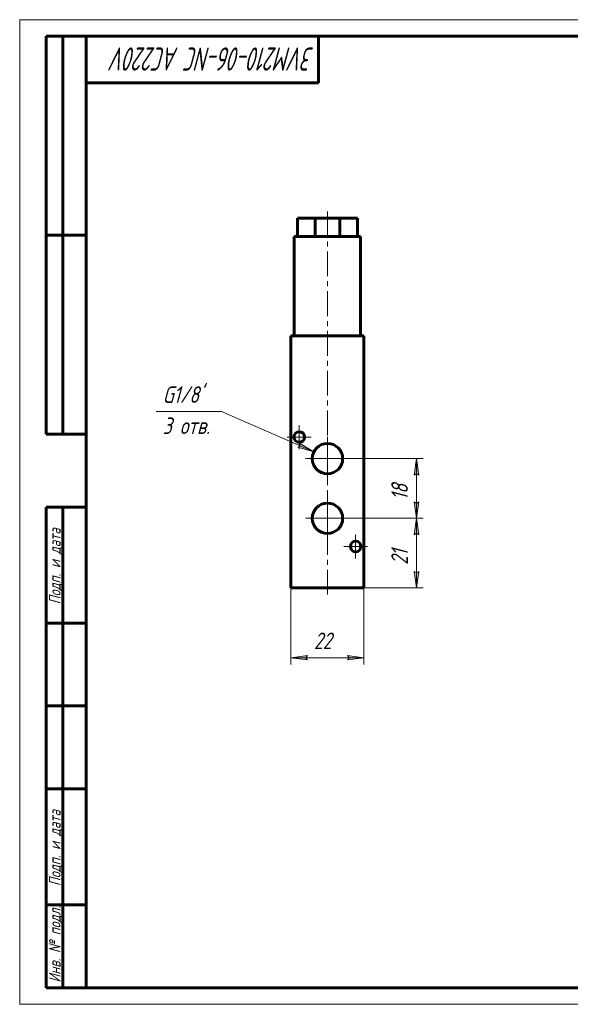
# Model space of a CAD drawing. Header units: millimetres. Extents: x 0 to 420, y 0 to 297.
# Tile 1 of 3: x 0 to 166, y 0 to 297. Entities that reach past the tile are written whole.
import ezdxf

# ---------------------------------------------------------------- set-up
doc = ezdxf.new("R2010")
doc.units = ezdxf.units.MM
for name, pattern in [('K5LT_AXLED', [12, 7.5, -1.5, 1.5, -1.5]), ('K5LT_BASIC', [0]), ('K5LT_THIN', [0])]:
    doc.linetypes.add(name, pattern=pattern)
doc.layers.add('Системный слой', color=7, linetype='Continuous')
doc.layers.add('Системный слой (1)', color=251, linetype='Continuous', true_color=0x6c6c6c)
doc.styles.add('KDIMTEXTSTYLE', font='txt', dxfattribs={"width": 0.96, "oblique": 15, "height": 5})
doc.styles.add('KTEXTSTYLE', font='txt', dxfattribs={"width": 0.96, "height": 5})
doc.dimstyles.new('KDIMSTYLE (1.00)', dxfattribs={"dimtxt": 5, "dimasz": 1, "dimexe": 2, "dimexo": 0, "dimgap": 1, "dimtad": 1, "dimtxsty": 'KDIMTEXTSTYLE', "dimsah": 1, "dimcen": 0, "dimdle": 1, "dimadec": 0, "dimazin": 0, "dimtfac": 0.667, "dimtmove": 0, "dimatfit": 3, "dimfxl": 1, "dimtvp": 1, "dimtolj": 1, "dimtzin": 0, "dimarcsym": 0})

# ---------------------------------------------------------------- blocks, each defined once
blk = doc.blocks.new('U0')
at = {"layer": 'Системный слой (1)', "color": 30, "linetype": 'K5LT_AXLED', "lineweight": 18, "true_color": 0xff8000}
for q in [(84.24, 174.7), (80.64, 171.1), (87.84, 171.1), (84.24, 167.5)]:
    blk.add_line((84.24, 171.1), q, dxfattribs=at)
blk = doc.blocks.new('U1')
at = {"layer": 'Системный слой (1)', "color": 30, "linetype": 'K5LT_AXLED', "lineweight": 18, "true_color": 0xff8000}
for q in [(92.74, 153.18), (86.17, 146.6), (99.32, 146.6), (92.74, 140.03)]:
    blk.add_line((92.74, 146.6), q, dxfattribs=at)
blk = doc.blocks.new('U2')
at = {"layer": 'Системный слой (1)', "color": 30, "linetype": 'K5LT_AXLED', "lineweight": 18, "true_color": 0xff8000}
for q in [(92.74, 171.18), (86.17, 164.6), (99.32, 164.6), (92.74, 158.03)]:
    blk.add_line((92.74, 164.6), q, dxfattribs=at)
blk = doc.blocks.new('U3')
at = {"layer": 'Системный слой (1)', "color": 30, "linetype": 'K5LT_AXLED', "lineweight": 18, "true_color": 0xff8000}
for q in [(101.24, 141.7), (97.64, 138.1), (104.84, 138.1), (101.24, 134.5)]:
    blk.add_line((101.24, 138.1), q, dxfattribs=at)
blk = doc.blocks.new('U4')
at = {"layer": 'Системный слой (1)'}
blk.add_hatch(color=7, dxfattribs=at).paths.add_polyline_path([(88.63, 166.61), (84.32, 169.22), (84.51, 168.42), (83.79, 168.02)])
at = {"layer": 'Системный слой (1)', "color": 7, "linetype": 'K5LT_THIN', "lineweight": 18, "true_color": 0xffffff}
for p, q in [((60.82, 178.82), (41.08, 178.82)), ((60.82, 178.82), (88.63, 166.61)), ((83.79, 168.02), (84.51, 168.42)), ((88.63, 166.61), (83.79, 168.02)), ((84.51, 168.42), (84.32, 169.22)), ((84.32, 169.22), (88.63, 166.61))]:
    blk.add_line(p, q, dxfattribs=at)
at = {"layer": 'Системный слой (1)', "color": 7, "char_height": 5, "attachment_point": 1, "style": 'KTEXTSTYLE'}
for s, insert in [("\\fArial|b0|c204|p34;\\H5.0;\\W1.000;\\Q15;\\fGOST Type AU|b0|i0|c204|p34;\\Q15;\\W0.960;G1/8'", (43.08, 186.41)), ('\\fArial|b0|c204|p34;\\H5.0;\\W1.000;\\Q15;\\fGOST Type AU|b0|i0|c204|p34;\\Q15;\\W0.960;3 отв.', (43.08, 177.02))]:
    blk.add_mtext(s, dxfattribs=dict(at, insert=insert))
blk = doc.blocks.new('D0')
at = {"layer": 'Системный слой (1)'}
for points in [[(120.24, 141.6), (119.58, 146.6), (118.92, 141.6), (119.58, 142.1)], [(119.58, 125.6), (120.24, 130.6), (119.58, 130.1), (118.92, 130.6)]]:
    blk.add_hatch(color=7, dxfattribs=at).paths.add_polyline_path(points)
at = {"layer": 'Системный слой (1)', "color": 7, "linetype": 'K5LT_THIN', "lineweight": 18, "true_color": 0xffffff}
for p, q in [((92.74, 146.6), (121.58, 146.6)), ((118.92, 141.6), (119.58, 146.6)), ((119.58, 146.6), (120.24, 141.6)), ((119.58, 142.1), (118.92, 141.6)), ((120.24, 141.6), (119.58, 142.1)), ((119.58, 125.6), (118.92, 130.6)), ((118.92, 130.6), (119.58, 130.1)), ((119.58, 130.1), (120.24, 130.6)), ((120.24, 130.6), (119.58, 125.6)), ((92.74, 125.6), (121.58, 125.6))]:
    blk.add_line(p, q, dxfattribs=at)
blk.add_wipeout([(118.58, 132.55), (111.2, 132.55), (111.2, 139.38), (118.58, 139.38)]).dxf.layer = 'Системный слой (1)'
blk.add_line((119.58, 125.6), (119.58, 146.6), dxfattribs=at)
at = {"layer": 'Системный слой (1)', "color": 7, "insert": (111.99, 132.55), "char_height": 5, "attachment_point": 1, "rotation": 90, "style": 'KTEXTSTYLE'}
blk.add_mtext('\\fArial|b0|c204|p34;\\H5.0;\\W1.000;\\Q15;\\fGOST Type AU|b0|i0|c204|p34;\\Q15;\\W0.960;21', dxfattribs=at)
blk = doc.blocks.new('KDIMARROW_01')
at = {"layer": 'Системный слой'}
blk.add_hatch(color=0, dxfattribs=at).paths.add_polyline_path([(0, 0), (-5, 0.66), (-4.5, 0), (-5, -0.66)])
at = {"layer": 'Системный слой', "color": 0, "linetype": 'K5LT_THIN', "lineweight": 18}
for p, q in [((-4.5, 0), (-5, 0.66)), ((-5, 0.66), (0, 0)), ((0, 0), (-5, -0.66)), ((-5, -0.66), (-4.5, 0))]:
    blk.add_line(p, q, dxfattribs=at)
at = {"layer": 'Системный слой (1)', "color": 0, "linetype": 'K5LT_THIN', "lineweight": 18}
blk.add_line((332.92, 125.6), (331.92, 125.6), dxfattribs=at)
blk = doc.blocks.new('D1')
at = {"layer": 'Системный слой (1)', "color": 7, "linetype": 'K5LT_THIN', "lineweight": 18, "true_color": 0xffffff}
for p, q in [((92.74, 164.6), (121.58, 164.6)), ((92.74, 146.6), (121.58, 146.6))]:
    blk.add_line(p, q, dxfattribs=at)
blk.add_wipeout([(118.58, 152.05), (111.2, 152.05), (111.2, 158.88), (118.58, 158.88)]).dxf.layer = 'Системный слой (1)'
at = {"layer": 'Системный слой (1)'}
for points in [[(120.24, 159.6), (119.58, 164.6), (118.92, 159.6), (119.58, 160.1)], [(119.58, 146.6), (120.24, 151.6), (119.58, 151.1), (118.92, 151.6)]]:
    blk.add_hatch(color=7, dxfattribs=at).paths.add_polyline_path(points)
at = {"layer": 'Системный слой (1)', "color": 7, "linetype": 'K5LT_THIN', "lineweight": 18, "true_color": 0xffffff}
for p, q in [((118.92, 159.6), (119.58, 164.6)), ((119.58, 164.6), (120.24, 159.6)), ((119.58, 146.6), (119.58, 164.6)), ((119.58, 160.1), (118.92, 159.6)), ((120.24, 159.6), (119.58, 160.1)), ((119.58, 146.6), (118.92, 151.6)), ((118.92, 151.6), (119.58, 151.1)), ((119.58, 151.1), (120.24, 151.6)), ((120.24, 151.6), (119.58, 146.6))]:
    blk.add_line(p, q, dxfattribs=at)
at = {"layer": 'Системный слой (1)', "color": 7, "insert": (111.99, 152.05), "char_height": 5, "attachment_point": 1, "rotation": 90, "style": 'KTEXTSTYLE'}
blk.add_mtext('\\fArial|b0|c204|p34;\\H5.0;\\W1.000;\\Q15;\\fGOST Type AU|b0|i0|c204|p34;\\Q15;\\W0.960;18', dxfattribs=at)
blk = doc.blocks.new('D2')
at = {"layer": 'Системный слой (1)'}
for points in [[(86.24, 104.55), (86.74, 105.21), (81.74, 104.55), (86.74, 103.9)], [(103.74, 104.55), (98.74, 105.21), (99.24, 104.55), (98.74, 103.9)]]:
    blk.add_hatch(color=7, dxfattribs=at).paths.add_polyline_path(points)
at = {"layer": 'Системный слой (1)', "color": 7, "linetype": 'K5LT_THIN', "lineweight": 18, "true_color": 0xffffff}
for p, q in [((81.74, 125.6), (81.74, 102.55)), ((103.74, 125.6), (103.74, 102.55)), ((81.74, 104.55), (86.74, 105.21)), ((86.74, 103.9), (81.74, 104.55)), ((86.74, 105.21), (86.24, 104.55)), ((86.24, 104.55), (86.74, 103.9)), ((99.24, 104.55), (98.74, 105.21)), ((98.74, 105.21), (103.74, 104.55)), ((103.74, 104.55), (98.74, 103.9)), ((98.74, 103.9), (99.24, 104.55))]:
    blk.add_line(p, q, dxfattribs=at)
blk.add_wipeout([(88.66, 105.55), (88.66, 112.94), (96.5, 112.94), (96.5, 105.55)]).dxf.layer = 'Системный слой (1)'
blk.add_line((103.74, 104.55), (81.74, 104.55), dxfattribs=at)
at = {"layer": 'Системный слой (1)', "color": 7, "insert": (88.66, 112.14), "char_height": 5, "attachment_point": 1, "style": 'KTEXTSTYLE'}
blk.add_mtext('\\fArial|b0|c204|p34;\\H5.0;\\W1.000;\\Q15;\\fGOST Type AU|b0|i0|c204|p34;\\Q15;\\W0.960;22', dxfattribs=at)
blk = doc.blocks.new('U11')
at = {"color": 7, "linetype": 'K5LT_THIN', "lineweight": 18, "true_color": 0xffffff}
for p, q in [((0, 0), (0, 297)), ((0, 297), (420, 297)), ((420, 0), (0, 0))]:
    blk.add_line(p, q, dxfattribs=at)
at = {"color": 143, "linetype": 'K5LT_BASIC', "lineweight": 60, "true_color": 0x33acca}
for p, q in [((8, 172), (8, 292)), ((20, 292), (8, 292)), ((13, 172), (13, 292)), ((20, 5), (20, 292)), ((20, 292), (415, 292)), ((90, 292), (90, 278)), ((90, 278), (20, 278)), ((20, 232), (8, 232)), ((20, 172), (8, 172)), ((8, 5), (8, 150)), ((20, 150), (8, 150)), ((13, 5), (13, 150)), ((20, 115), (8, 115)), ((20, 90), (8, 90)), ((20, 65), (8, 65)), ((20, 30), (8, 30)), ((20, 5), (8, 5)), ((415, 5), (20, 5))]:
    blk.add_line(p, q, dxfattribs=at)
at = {"color": 7, "attachment_point": 1, "style": 'KTEXTSTYLE'}
for s, insert, char_height, rotation in [('\\fArial|b0|c204|p34;\\H5.0;\\W1.000;\\Q15;\\fGOST Type AU|b0|i0|c204|p34;\\Q15;\\W0.767;\\H7.00;3VM210-06-NC AC220V', (88.74, 281.64), 7, 180), ('\\fArial|b0|c204|p34;\\H5.0;\\W1.000;\\Q15;\\fGOST Type AU|b0|i0|c204|p34;\\Q15;\\W0.960;\\H3.50;Подп. и дата', (8.82, 120.66), 3.5, 90), ('\\fArial|b0|c204|p34;\\H5.0;\\W1.000;\\Q15;\\fGOST Type AU|b0|i0|c204|p34;\\Q15;\\W0.960;\\H3.50;Подп. и дата', (8.82, 35.66), 3.5, 90), ('\\fArial|b0|c204|p34;\\H5.0;\\W1.000;\\Q15;\\fGOST Type AU|b0|i0|c204|p34;\\Q15;\\W0.960;\\H3.50;Инв. № подл.', (8.82, 6.57), 3.5, 90)]:
    blk.add_mtext(s, dxfattribs=dict(at, insert=insert, char_height=char_height, rotation=rotation))

msp = doc.modelspace()

# ---------------------------------------------------------------- linework, layer by layer
at = {"layer": 'Системный слой (1)', "color": 143, "linetype": 'K5LT_BASIC', "lineweight": 60, "true_color": 0x33acca}
for p, q in [((83.745, 231.604), (83.745, 237.104)), ((83.745, 237.104), (89.017, 237.104)), ((89.017, 237.104), (96.473, 237.104)), ((89.017, 231.604), (89.017, 237.104)), ((96.473, 237.104), (101.745, 237.104)), ((96.473, 231.604), (96.473, 237.104)), ((101.745, 231.604), (101.745, 237.104)), ((82.745, 231.604), (102.745, 231.604)), ((82.745, 201.604), (82.745, 231.604)), ((102.745, 201.604), (102.745, 231.604)), ((81.745, 201.604), (81.745, 125.604)), ((103.745, 201.604), (81.745, 201.604)), ((103.745, 201.604), (103.745, 125.604)), ((103.745, 125.604), (81.745, 125.604))]:
    msp.add_line(p, q, dxfattribs=at)
for centre, radius in [((84.245, 171.104), 1.6), ((92.745, 164.604), 4.575), ((92.745, 146.604), 4.575), ((101.245, 138.104), 1.6)]:
    msp.add_circle(centre, radius, dxfattribs=at)

# ---------------------------------------------------------------- block references
at = {"layer": 'Системный слой (1)'}
for name in ['U4', 'U0', 'U2', 'U1', 'U3']:
    msp.add_blockref(name, (0, 0), dxfattribs=at)

# ---------------------------------------------------------------- next in the draw order: dimensions: what is measured, and where the dimension line sits
at = {"layer": 'Системный слой (1)', "color": 7}
dim = msp.add_linear_dim(base=(119.578, 125.604), p1=(92.745, 146.604), p2=(92.745, 125.604), angle=90, dimstyle='KDIMSTYLE (1.00)', override={"dimexo": 0, "dimpost": '\\fGOST Type AU|b0|c204|p34;\\H5.0;\\W0.960;\\Q15;<>', "dimblk1": 'KDIMARROW_01', "dimblk2": 'KDIMARROW_01', "dimse1": 0, "dimse2": 0, "dimclrt": 7, "dimtol": 1, "dimtp": 0, "dimtm": 0, "dimtdec": 5, "dimtolj": 1}, dxfattribs=at)
dim.commit()
dim.dimension.update_dxf_attribs({"geometry": 'D0', "text_midpoint": (119.578, 136.104), "dimtype": 160})

# ---------------------------------------------------------------- next in the draw order: dimensions: what is measured, and where the dimension line sits
dim = msp.add_linear_dim(base=(119.578, 146.604), p1=(92.745, 164.604), p2=(92.745, 146.604), angle=90, dimstyle='KDIMSTYLE (1.00)', override={"dimexo": 0, "dimpost": '\\fGOST Type AU|b0|c204|p34;\\H5.0;\\W0.960;\\Q15;<>', "dimblk1": 'KDIMARROW_01', "dimblk2": 'KDIMARROW_01', "dimse1": 0, "dimse2": 0, "dimclrt": 7, "dimtol": 1, "dimtp": 0, "dimtm": 0, "dimtdec": 5, "dimtolj": 1}, dxfattribs=at)
dim.commit()
dim.dimension.update_dxf_attribs({"geometry": 'D1', "text_midpoint": (119.578, 155.604), "dimtype": 160})
dim = msp.add_linear_dim(base=(103.745, 104.555), p1=(81.745, 125.604), p2=(103.745, 125.604), dimstyle='KDIMSTYLE (1.00)', override={"dimexo": 0, "dimpost": '\\fGOST Type AU|b0|c204|p34;\\H5.0;\\W0.960;\\Q15;<>', "dimblk1": 'KDIMARROW_01', "dimblk2": 'KDIMARROW_01', "dimse1": 0, "dimse2": 0, "dimclrt": 7, "dimtol": 1, "dimtp": 0, "dimtm": 0, "dimtdec": 5, "dimtolj": 1}, dxfattribs=at)
dim.commit()
dim.dimension.update_dxf_attribs({"geometry": 'D2', "text_midpoint": (92.745, 104.555), "dimtype": 160})

# ---------------------------------------------------------------- next in the draw order: linework, layer by layer
at = {"layer": 'Системный слой (1)', "color": 30, "linetype": 'K5LT_AXLED', "lineweight": 18, "true_color": 0xff8000}
msp.add_line((92.745, 123.604), (92.745, 239.104), dxfattribs=at)

# ---------------------------------------------------------------- next in the draw order: block references
msp.add_blockref('U11', (0, 0))

doc.saveas('drawing.dxf')
